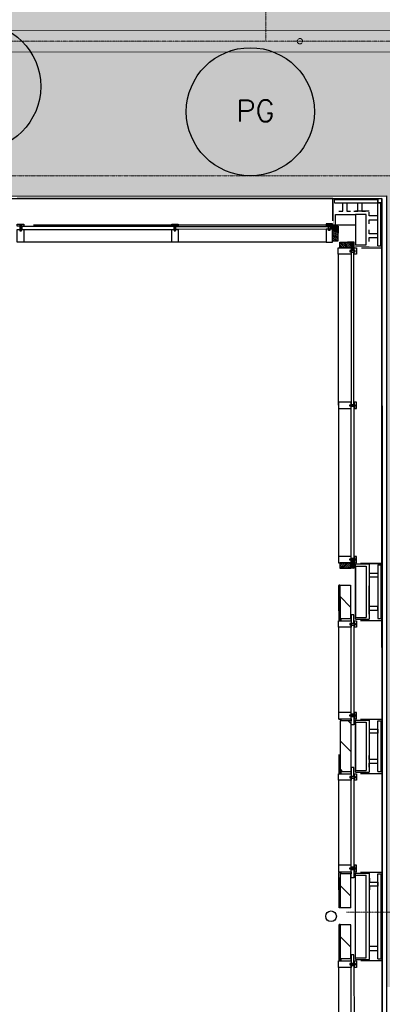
# Model space of a CAD drawing. Header units: metres. Extents: x -270273 to 328371, y -146885 to 591473.
# Tile 11 of 256: x -157043 to -153646, y -27637 to -18408. Entities that reach past the tile are written whole.
import ezdxf
from ezdxf.enums import TextEntityAlignment as Align

# ---------------------------------------------------------------- set-up
doc = ezdxf.new("R2010")
doc.units = ezdxf.units.M
doc.linetypes.add('RI-AWZI_TERREINRIOLERING', pattern=[19.8, 6, -1.8, 2.4, -1.8, 1.8, -1.8, 2.4, -1.8])
doc.layers.get('0').update_dxf_attribs({"color": 151})
for name, color, linetype in [('B-ME-IE-VERLICHTING-G', 253, 'Continuous'), ('B-XX-GR-SIERPLANTEN-G', 210, 'Continuous'), ('B-XX-OG-BEBOUWING-G', 1, 'Continuous'), ('B-XX-VH-KANTVERHARDING-G', 253, 'Continuous')]:
    doc.layers.add(name, color=color, linetype=linetype)
doc.layers.add('B-XX-RI-AWZI_TERREINRIOLERING-G', color=211, linetype='RI-AWZI_TERREINRIOLERING', lineweight=18)
doc.layers.add('B-XX-VH-VERHARDING-V', color=253, linetype='Continuous', lineweight=18)
doc.styles.add('100 ROMANS 2 MM KONINGSSTAL', font='romans.shx', dxfattribs={"height": 0.2})
doc.styles.add('BURO-018', font='Isocp.shx', dxfattribs={"height": 360})

# ---------------------------------------------------------------- blocks, each defined once
blk = doc.blocks.new('E00525')
at = {"linetype": 'ByBlock'}
h = blk.add_hatch(dxfattribs=at)
h.set_pattern_fill('ANGLE', color=0, scale=0.184386, style=0)
h.set_pattern_definition([(360, (-37.6733, -34.0193), (6e-17, 1.287937), [0.93668, -0.351256]), (90, (-37.6733, -34.0193), (-1.287937, 1e-16), [0.93668, -0.351256])])
edge = h.paths.add_edge_path()
edge.add_line((-2.523, 2.863), (2.523, 2.863))
edge.add_line((2.523, 2.863), (2.523, 1))
edge.add_line((2.523, 1), (-2.523, 1))
edge.add_line((-2.523, 1), (-2.523, 2.863))
h = blk.add_hatch(color=0, dxfattribs=at)
edge = h.paths.add_edge_path()
edge.add_line((-2.523, 2.863), (2.523, 2.863))
edge.add_line((2.523, 2.863), (2.523, 1))
edge.add_line((2.523, 1), (-2.523, 1))
edge.add_line((-2.523, 1), (-2.523, 2.863))
at = {"color": 0, "linetype": 'ByBlock'}
for p, q in [((-1.768, 14.386), (1.768, 10.851)), ((1.768, 14.386), (-1.768, 10.851)), ((0, 10.097), (0, 2.863))]:
    blk.add_line(p, q, dxfattribs=at)
blk.add_lwpolyline([(-2.523, 2.863), (2.523, 2.863), (2.523, 1), (-2.523, 1)], close=True, dxfattribs=at)
blk.add_circle((0, 12.618), 2.5, dxfattribs=at)
at = {"color": 0, "linetype": 'ByBlock', "style": 'BURO-018'}
for tag, p in [('E_GKAST', (0, 20.618)), ('E_GROEP', (0, 17.618)), ('E_SGROEP', (4.5, 17.618)), ('E_ARMCODE', (0, 12.618)), ('E_SLET', (4.5, 11.618))]:
    blk.add_attdef(tag, text='', height=1.8, dxfattribs=at).set_placement(p, align=Align.MIDDLE)
blk = doc.blocks.new('prunus laag')
at = {"layer": 'B-XX-GR-SIERPLANTEN-G'}
h = blk.add_hatch(color=116, dxfattribs=at)
edge = h.paths.add_edge_path()
edge.add_arc((0.0001, 0), 0.6, -97.46988, 262.53012)
at = {"layer": 'B-XX-GR-SIERPLANTEN-G', "color": 116}
blk.add_circle((0.0001, 0), 0.6, dxfattribs=at)
at = {"layer": 'B-XX-GR-SIERPLANTEN-G', "color": 7, "insert": (-0.1321, 0.1095), "char_height": 0.2, "attachment_point": 1, "style": '100 ROMANS 2 MM KONINGSSTAL'}
blk.add_mtext_dynamic_manual_height_columns('PG', width=1.245724, gutter_width=1, heights=[0], dxfattribs=at)

msp = doc.modelspace()

# ---------------------------------------------------------------- hatches: boundary and pattern name
at = {"layer": 'B-XX-OG-BEBOUWING-G'}
h = msp.add_hatch(dxfattribs=at)
h.set_pattern_fill('ANSI31', color=256, scale=49.876968, angle=135.01238424, style=0)
h.set_pattern_definition([(180.012384, (-150223.2184, 4523.387), (-0.0013476, 6.2346209), [])])
h.paths.add_polyline_path([(-154133.0127, -20344.5284), (-154065.1525, -20344.5138), (-154065.1477, -20366.7745), (-154133.0079, -20366.7892)])
h = msp.add_hatch(dxfattribs=at)
h.set_pattern_fill('ANSI31', color=256, scale=99.753937, angle=0.01238424, style=0)
h.set_pattern_definition([(315.012384, (-150223.218, 4523.387), (-8.8151797, -8.818991), [])])
h.paths.add_polyline_path([(-154113.0496, -20479.3189), (-154058.1849, -20479.3071), (-154058.2072, -20376.4939), (-154113.0718, -20376.5058)])
h = msp.add_hatch(dxfattribs=at)
h.set_pattern_fill('ANSI37', color=256, scale=19.950787, angle=0.01238424, style=0)
h.set_pattern_definition([(315.012384, (-150223.2184, 4523.3868), (-1.76303594, -1.76379825), []), (225.012384, (-150223.2184, 4523.3868), (-1.76379825, 1.76303594), [])])
h.paths.add_polyline_path([(-154065.1525, -20344.5138), (-154058.7985, -20344.5124), (-154058.7937, -20366.7742), (-154065.1477, -20366.7756)])
h = msp.add_hatch(dxfattribs=at)
h.set_pattern_fill('ANSI31', color=256, scale=99.753937, angle=0.01238424, style=0)
h.set_pattern_definition([(135.012384, (-129044.18, -16646.498), (-8.8151797, -8.818991), [])])
h.paths.add_polyline_path([(-154045.2023, -20547.1369), (-154045.2141, -20492.2723), (-153942.4009, -20492.2501), (-153942.3891, -20547.1147)])
h = msp.add_hatch(dxfattribs=at)
h.set_pattern_fill('ANSI37', color=256, scale=19.950787, angle=90.01238424, style=0)
h.set_pattern_definition([(135.012384, (-129044.1803, -16646.4976), (-1.76303594, -1.76379825), []), (225.012384, (-129044.1803, -16646.4976), (1.76379825, -1.76303594), [])])
h.paths.add_polyline_path([(-153910.4178, -20499.1816), (-153910.4192, -20492.8276), (-153932.681, -20492.8324), (-153932.6796, -20499.1864)])
h = msp.add_hatch(dxfattribs=at)
h.set_pattern_fill('ANSI31', color=256, scale=49.876968, angle=225.01238424, style=0)
h.set_pattern_definition([(270.012384, (-129044.1803, -16646.4976), (6.2346209, 0.0013476), [])])
h.paths.add_polyline_path([(-153910.4027, -20568.9684), (-153910.4178, -20499.1816), (-153932.6786, -20499.1864), (-153932.6635, -20568.9732)])
h = msp.add_hatch(dxfattribs=at)
h.set_pattern_fill('ANSI31', color=256, scale=99.753937, angle=0.01238424, style=0)
h.set_pattern_definition([(225.012384, (-129041.858, -27389.685), (-8.818991, 8.8151797), [])])
h.paths.add_polyline_path([(-154044.5641, -23499.8534), (-154044.5533, -23549.7304), (-153941.7401, -23549.7082), (-153941.7509, -23499.8312)])
h = msp.add_hatch(dxfattribs=at)
h.set_pattern_fill('ANSI31', color=256, scale=49.876968, angle=135.01238424, style=0)
h.set_pattern_definition([(90.012384, (-129041.858, -27389.6847), (6.2346209, 0.0013476), [])])
h.paths.add_polyline_path([(-153909.7735, -23479.8903), (-153909.7599, -23542.7628), (-153932.0207, -23542.7676), (-153932.0343, -23479.8951)])
h = msp.add_hatch(dxfattribs=at)
h.set_pattern_fill('ANSI37', color=256, scale=19.950787, angle=0.01238424, style=0)
h.set_pattern_definition([(225.012384, (-129041.8593, -27384.697), (-1.76379825, 1.76303594), []), (135.012384, (-129041.8593, -27384.697), (1.76303594, 1.76379825), [])])
h.paths.add_polyline_path([(-153909.7599, -23542.7628), (-153909.7586, -23549.1168), (-153932.0204, -23549.1216), (-153932.0218, -23542.7676)])
h = msp.add_hatch(dxfattribs=at)
h.set_pattern_fill('T,_O', color=256, scale=59.852362, angle=90.01238424)
h.set_pattern_definition([(135.01, (-153992.61, -23865.91), (-132.23, -132.28), [])])
h.paths.add_polyline_path([(-153942.7698, -23709.3147), (-154042.5237, -23709.3362), (-154042.456, -24022.5152), (-153942.7021, -24022.4936)])
h = msp.add_hatch(dxfattribs=at)
h.set_pattern_fill('T,_O', color=256, scale=59.852362, angle=90.01238424)
h.set_pattern_definition([(135.01, (-153992.32, -25218.1), (-132.23, -132.28), [])])
h.paths.add_polyline_path([(-153942.4952, -24979.7295), (-154042.2491, -24979.751), (-154042.146, -25456.478), (-153942.3921, -25456.4564)])
h = msp.add_hatch(dxfattribs=at)
h.set_pattern_fill('T,_O', color=256, scale=59.852362, angle=90.01238424)
h.set_pattern_definition([(135.01, (-153992.03, -26572.79), (-132.23, -132.28), [])])
h.paths.add_polyline_path([(-153942.1852, -26413.6923), (-154041.9392, -26413.7139), (-154041.9159, -26521.1585), (-154041.8704, -26731.8805), (-153942.1164, -26731.8589)])
h = msp.add_hatch(dxfattribs=at)
h.set_pattern_fill('T,_O', color=256, scale=59.852362, angle=90.01238424)
h.set_pattern_definition([(135.01, (-153991.92, -27051.18), (-132.23, -132.28), [])])
h.paths.add_polyline_path([(-153942.0819, -26891.4652), (-154041.8359, -26891.4868), (-154041.7668, -27210.9003), (-153942.0129, -27210.8787)])
at = {"layer": 'B-XX-VH-VERHARDING-V'}
h = msp.add_hatch(dxfattribs=at)
h.set_pattern_fill('AR-CONC', color=256, scale=2.5, angle=-97.4574917, style=0)
h.set_pattern_definition([(50.0124, (-169787.06, -20063.82), (455.47, -39.749), [47.625, -523.875]), (355.0124, (-169787.06, -20063.82), (-88.21, 477.623), [38.1, -419.1]), (100.4634, (-169749.1, -20067.14), (367.262, 437.871), [40.475, -445.225]), (46.1966, (-169787.1, -19936.8), (677.72, -104.96), [71.437, -785.812]), (96.648, (-169730.6, -19945.6), (593.377, 618.692), [60.712, -667.837]), (351.1964, (-169787.1, -19936.8), (593.378, 618.69), [57.15, -628.65]), (21.0124, (-169723.58, -19968.56), (379.0925, -255.582), [47.625, -523.875]), (326.0124, (-169723.6, -19968.56), (154.406, 460.503), [38.1, -419.1]), (71.4638, (-169692, -19989.86), (533.497, 204.922), [40.475, -445.225]), (37.5124, (-169787.06, -20063.82), (7.6758, 211.3893), [0, -414.02, 0, -425.45, 0, -420.6875]), (7.5124, (-169787.06, -20063.82), (166.995, 250.4875), [0, -242.57, 0, -404.495, 0, -160.3375]), (327.5124, (-169928.66, -20063.86), (338.9796, -14.2486), [0, -158.75, 0, -495.3, 0, -657.225]), (317.5124, (-169992.16, -20063.87), (370.309, 63.6463), [0, -206.375, 0, -328.93, 0, -466.725])])
h.paths.add_polyline_path([(-169787.0596, -20063.8244), (-153607.0599, -20060.3272), (-153605.4577, -27473.0784), (-152242.3525, -27472.7837), (-152242.5473, -26571.4327), (-152244.2843, -18535.2119, 0.058976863), (-154324.7907, -18288.7957), (-170657.4435, -18287.5864), (-170657.1267, -19753.2747, -0.142468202), (-170656.8669, -20955.1338), (-170655.7955, -25911.9801), (-170655.601, -26811.9801), (-169785.601, -26811.792)])

# ---------------------------------------------------------------- linework, layer by layer
at = {"layer": 'B-XX-OG-BEBOUWING-G'}
for p, q in [((-169789.466, -20086.6842), (-153649.2794, -20083.1956)), ((-169789.466, -20086.6842), (-153649.2794, -20083.1956)), ((-154110.898, -20083.2954), (-157068.0889, -20083.9345)), ((-154110.898, -20083.2954), (-153649.2794, -20083.1956)), ((-154110.8523, -20294.3052), (-154110.898, -20083.2954)), ((-154094.7534, -20093.2672), (-153689.1788, -20093.1796)), ((-154094.7469, -20123.1934), (-154094.7534, -20093.2672)), ((-153689.0847, -20528.6803), (-153689.1788, -20093.1796)), ((-153689.1788, -20093.1796), (-153689.1731, -20119.7201)), ((-153649.2794, -20083.1956), (-153649.1796, -20544.8141)), ((-153649.2794, -20083.1956), (-153646.3232, -33759.8996)), ((-153649.2794, -20083.1956), (-153646.3232, -33759.8996)), ((-154094.7469, -20123.1934), (-153659.2462, -20123.0993)), ((-153768.9583, -20202.9261), (-153898.6384, -20202.9542)), ((-153655.8605, -20123.0986), (-153685.7867, -20123.105)), ((-153659.1585, -20528.6738), (-153659.2462, -20123.0993)), ((-154084.1139, -20332.6744), (-156913.1118, -20333.2859)), ((-154172.8992, -20492.2999), (-157005.9109, -20492.9122)), ((-153840.2387, -20544.8554), (-153649.1796, -20544.8141)), ((-153689.0847, -20528.6803), (-153659.1585, -20528.6738)), ((-153649.1796, -20544.8141), (-153648.5404, -23502.0051)), ((-154058.1573, -20606.9921), (-154057.545, -23440.0038)), ((-153768.2348, -23512.0063), (-153897.9231, -23512.0344)), ((-153897.829, -23947.3117), (-153897.9231, -23512.0344)), ((-153897.9195, -23528.7891), (-153798.1656, -23528.7675)), ((-153897.9195, -23528.7891), (-153897.8152, -24011.3397)), ((-153849.5749, -23502.0485), (-153648.5322, -23502.0051)), ((-153798.1656, -23528.7675), (-153798.0613, -24011.3182)), ((-153768.2348, -23512.0063), (-153768.1425, -23947.2836)), ((-153688.4389, -23516.2294), (-153688.3297, -24021.8822)), ((-153688.4303, -23518.1561), (-153658.5041, -23518.1496)), ((-153658.5128, -23516.223), (-153658.4035, -24021.8757)), ((-153648.4442, -23947.2577), (-153648.5409, -23500.0784)), ((-153648.5322, -23502.0051), (-153648.436, -23947.2578)), ((-154042.5239, -23708.388), (-154052.4993, -23708.3901)), ((-154052.4993, -23708.3901), (-154052.4476, -23947.3451)), ((-154052.4476, -23947.3451), (-154052.4989, -23710.3168)), ((-154052.4476, -23947.3451), (-154052.4989, -23710.3168)), ((-154042.4723, -23947.3429), (-154042.5239, -23708.388)), ((-154042.5237, -23709.3362), (-153942.7698, -23709.3147)), ((-154042.5237, -23709.3362), (-154042.456, -24022.5152)), ((-154042.5235, -23710.3146), (-154042.4723, -23947.3429)), ((-154042.5235, -23710.3146), (-154042.4723, -23947.3429)), ((-153942.7698, -23709.3147), (-153942.7021, -24022.4936)), ((-153768.1407, -23947.2836), (-153768.1911, -23714.2647)), ((-154052.4662, -23861.312), (-154052.4285, -24035.8053)), ((-154042.4531, -24035.8031), (-154042.4908, -23861.3099)), ((-153897.8116, -24028.0945), (-153897.8476, -23861.2786)), ((-153768.1668, -23861.2506), (-153768.1315, -24028.0664)), ((-153768.1576, -23907.0742), (-153768.1652, -23871.9743)), ((-153648.4246, -24038.016), (-153648.4628, -23861.2247)), ((-153912.1782, -23984.632), (-153937.7225, -23984.6375)), ((-153937.7225, -23984.6375), (-153937.7144, -24022.4926)), ((-153912.161, -24064.3443), (-153912.1782, -23984.632)), ((-153688.3545, -23907.0569), (-153768.1576, -23907.0742)), ((-153768.1497, -23943.7004), (-153688.3466, -23943.6832)), ((-153768.1416, -23980.9554), (-153768.1497, -23943.7004)), ((-153688.3466, -23943.6832), (-153688.3545, -23907.0569)), ((-153648.4442, -23947.2577), (-153648.2244, -24964.0799)), ((-154057.4148, -24042.2682), (-153937.7101, -24042.2424)), ((-154057.4019, -24102.1206), (-154057.4148, -24042.2682)), ((-154042.4531, -24035.8031), (-154052.4285, -24035.8053)), ((-153942.7021, -24022.4936), (-154042.456, -24022.5152)), ((-154042.4531, -24035.8031), (-154034.1487, -24035.8014)), ((-154034.1487, -24035.8014), (-154034.1515, -24022.4276)), ((-153937.7144, -24022.4926), (-154034.1515, -24022.5134)), ((-154034.1515, -24022.5134), (-154034.1473, -24042.2632)), ((-154034.1473, -24042.2632), (-153937.7101, -24042.2424)), ((-153898.4375, -24066.9358), (-153950.3554, -24066.947)), ((-153950.3554, -24066.947), (-153950.3526, -24079.9197)), ((-153950.3526, -24079.9197), (-153898.4347, -24079.9085)), ((-153937.7144, -24022.4926), (-153937.7053, -24064.3498)), ((-153937.7101, -24042.2424), (-153937.7144, -24022.4926)), ((-153937.7101, -24042.2424), (-153937.6972, -24102.0947)), ((-153937.7053, -24064.3498), (-153912.161, -24064.3443)), ((-153937.7011, -24083.7262), (-153912.1568, -24083.7207)), ((-153937.5207, -24918.4948), (-153937.7011, -24083.7262)), ((-153912.1568, -24083.7207), (-153911.9764, -24918.4893)), ((-153907.7839, -24042.2359), (-153887.8331, -24042.2316)), ((-153907.771, -24102.0882), (-153907.7839, -24042.2359)), ((-153898.4347, -24079.9085), (-153898.4375, -24066.9358)), ((-153897.8152, -24011.3397), (-153798.0613, -24011.3182)), ((-153897.8116, -24028.0945), (-153768.1315, -24028.0664)), ((-153887.8331, -24042.2316), (-153887.8202, -24102.0839)), ((-153849.459, -24038.0594), (-153648.4246, -24038.016)), ((-153688.3297, -24021.8822), (-153658.4035, -24021.8757)), ((-153937.6972, -24102.0947), (-154057.4019, -24102.1206)), ((-154057.4019, -24102.1206), (-154057.2294, -24900.1521)), ((-153887.8202, -24102.0839), (-153907.771, -24102.0882)), ((-153937.5247, -24900.1262), (-154057.2294, -24900.1521)), ((-154057.2294, -24900.1521), (-154057.2165, -24960.0045)), ((-153937.5117, -24959.9786), (-153937.5247, -24900.1262)), ((-153887.6477, -24900.1154), (-153907.5985, -24900.1198)), ((-153907.5985, -24900.1198), (-153907.5856, -24959.9721)), ((-153887.6348, -24959.9678), (-153887.6477, -24900.1154)), ((-154057.2165, -24960.0045), (-153937.5117, -24959.9786)), ((-154042.252, -24966.4631), (-154052.2274, -24966.4652)), ((-154042.252, -24966.4631), (-154033.9475, -24966.4613)), ((-153942.4952, -24979.7295), (-154042.2491, -24979.751)), ((-154042.2491, -24979.751), (-154042.146, -25456.478)), ((-154033.9489, -24959.9994), (-153937.5117, -24959.9786)), ((-154033.9446, -24979.7492), (-154033.9489, -24959.9994)), ((-154033.9475, -24966.4613), (-154033.9446, -24979.835)), ((-153937.5075, -24979.7284), (-154033.9446, -24979.7492)), ((-153950.1705, -24922.3067), (-153898.2527, -24922.2955)), ((-153950.1677, -24935.2794), (-153950.1705, -24922.3067)), ((-153898.2498, -24935.2682), (-153950.1677, -24935.2794)), ((-153942.4952, -24979.7295), (-153942.3921, -25456.4564)), ((-153911.9764, -24918.4893), (-153937.5207, -24918.4948)), ((-153937.5165, -24937.8711), (-153911.9722, -24937.8656)), ((-153937.5075, -24979.7284), (-153937.5165, -24937.8711)), ((-153937.5117, -24959.9786), (-153937.5075, -24979.7284)), ((-153937.4993, -25017.5835), (-153937.5075, -24979.7284)), ((-153911.9722, -24937.8656), (-153911.9549, -25017.5779)), ((-153907.5856, -24959.9721), (-153887.6348, -24959.9678)), ((-153898.2527, -24922.2955), (-153898.2498, -24935.2682)), ((-153897.6071, -24974.1092), (-153767.927, -24974.0812)), ((-153897.6071, -24974.1092), (-153767.9249, -24974.0812)), ((-153897.5016, -25462.0572), (-153897.6071, -24974.1092)), ((-153897.6035, -24990.864), (-153797.8496, -24990.8424)), ((-153897.6035, -24990.864), (-153897.5053, -25445.3025)), ((-153849.2589, -24964.1234), (-153648.2244, -24964.0799)), ((-153797.8496, -24990.8424), (-153797.7513, -25445.281)), ((-153767.9249, -24974.0812), (-153767.8215, -25462.0292)), ((-153688.1225, -24980.231), (-153658.1963, -24980.2245)), ((-153688.0197, -25455.845), (-153688.1225, -24980.231)), ((-153658.0935, -25455.8385), (-153658.1963, -24980.2245)), ((-153648.2244, -24964.0799), (-153648.1146, -25471.9788)), ((-153911.9549, -25017.5779), (-153937.4993, -25017.5835)), ((-153767.9168, -25021.1922), (-153767.9088, -25058.4472)), ((-153767.9088, -25058.4472), (-153688.1056, -25058.43)), ((-153688.0977, -25095.0562), (-153767.9008, -25095.0734)), ((-153767.9008, -25095.0734), (-153767.8932, -25130.1733)), ((-153688.1056, -25058.43), (-153688.0977, -25095.0562)), ((-154052.1563, -25295.2748), (-154052.1186, -25469.7681)), ((-154042.1432, -25469.7659), (-154042.1809, -25295.2727)), ((-153767.8477, -25341.037), (-153767.8553, -25305.9371)), ((-153688.0445, -25341.0198), (-153767.8477, -25341.037)), ((-153767.8398, -25377.6632), (-153688.0366, -25377.646)), ((-153767.8317, -25414.9182), (-153767.8398, -25377.6632)), ((-153688.0366, -25377.646), (-153688.0445, -25341.0198)), ((-154042.1432, -25469.7659), (-154052.1186, -25469.7681)), ((-153942.3921, -25456.4564), (-154042.146, -25456.478)), ((-154042.1432, -25469.7659), (-154033.8387, -25469.7641)), ((-154033.8387, -25469.7641), (-154033.8416, -25456.3904)), ((-153937.4044, -25456.4553), (-154033.8416, -25456.4762)), ((-154033.8416, -25456.4762), (-154033.8373, -25476.226)), ((-153911.8683, -25418.5948), (-153937.4126, -25418.6003)), ((-153937.4126, -25418.6003), (-153937.4044, -25456.4553)), ((-153937.4044, -25456.4553), (-153937.3954, -25498.3126)), ((-153937.4001, -25476.2052), (-153937.4044, -25456.4553)), ((-153911.851, -25498.3071), (-153911.8683, -25418.5948)), ((-153897.5053, -25445.3025), (-153797.7513, -25445.281)), ((-153897.5016, -25462.0572), (-153767.8215, -25462.0292)), ((-153688.0197, -25455.845), (-153658.0935, -25455.8385)), ((-154057.1049, -25476.2311), (-153937.4001, -25476.2052)), ((-154057.0919, -25536.0834), (-154057.1049, -25476.2311)), ((-153937.3872, -25536.0575), (-154057.0919, -25536.0834)), ((-154057.0919, -25536.0834), (-154056.9195, -26334.1149)), ((-154033.8373, -25476.226), (-153937.4001, -25476.2052)), ((-153898.1276, -25500.8985), (-153950.0455, -25500.9098)), ((-153950.0455, -25500.9098), (-153950.0427, -25513.8825)), ((-153950.0427, -25513.8825), (-153898.1248, -25513.8713)), ((-153937.4001, -25476.2052), (-153937.3872, -25536.0575)), ((-153937.3954, -25498.3126), (-153911.851, -25498.3071)), ((-153937.3912, -25517.689), (-153911.8468, -25517.6835)), ((-153937.2108, -26352.4575), (-153937.3912, -25517.689)), ((-153911.8468, -25517.6835), (-153911.6664, -26352.452)), ((-153907.474, -25476.1987), (-153887.5232, -25476.1944)), ((-153907.461, -25536.0511), (-153907.474, -25476.1987)), ((-153887.5103, -25536.0468), (-153907.461, -25536.0511)), ((-153898.1248, -25513.8713), (-153898.1276, -25500.8985)), ((-153887.5232, -25476.1944), (-153887.5103, -25536.0468)), ((-153849.1491, -25472.0222), (-153648.1146, -25471.9788)), ((-153648.1146, -25471.9788), (-153647.9145, -26398.0428)), ((-153937.2147, -26334.089), (-154056.9195, -26334.1149)), ((-154056.9195, -26334.1149), (-154056.9065, -26393.9673)), ((-154056.9065, -26393.9673), (-153937.2018, -26393.9414)), ((-154033.6389, -26393.9622), (-153937.2018, -26393.9414)), ((-154033.6347, -26413.7121), (-154033.6389, -26393.9622)), ((-153949.8606, -26356.2695), (-153897.9427, -26356.2583)), ((-153949.8578, -26369.2423), (-153949.8606, -26356.2695)), ((-153897.9399, -26369.231), (-153949.8578, -26369.2423)), ((-153937.2018, -26393.9414), (-153937.2147, -26334.089)), ((-153911.6664, -26352.452), (-153937.2108, -26352.4575)), ((-153937.2066, -26371.8339), (-153911.6622, -26371.8284)), ((-153937.1975, -26413.6912), (-153937.2066, -26371.8339)), ((-153937.2018, -26393.9414), (-153937.1975, -26413.6912)), ((-153911.6622, -26371.8284), (-153911.645, -26451.5407)), ((-153887.3378, -26334.0782), (-153907.2885, -26334.0826)), ((-153907.2885, -26334.0826), (-153907.2756, -26393.9349)), ((-153907.2756, -26393.9349), (-153887.3248, -26393.9306)), ((-153897.9427, -26356.2583), (-153897.9399, -26369.231)), ((-153887.3248, -26393.9306), (-153887.3378, -26334.0782)), ((-154041.942, -26400.4259), (-154051.9174, -26400.428)), ((-154051.8453, -26733.9646), (-154051.9174, -26400.428)), ((-154041.942, -26400.4259), (-154033.6375, -26400.4241)), ((-154041.942, -26400.4259), (-154041.8699, -26733.9624)), ((-153942.1852, -26413.6923), (-154041.9392, -26413.7139)), ((-154041.9392, -26413.7139), (-154041.9159, -26521.1585)), ((-154041.8704, -26731.8805), (-154041.9318, -26447.5426)), ((-154033.6375, -26400.4241), (-154033.6347, -26413.7978)), ((-153937.1975, -26413.6912), (-154033.6347, -26413.7121)), ((-153942.1164, -26731.8589), (-153942.1852, -26413.6923)), ((-153937.1893, -26451.5462), (-153937.1975, -26413.6912)), ((-153911.645, -26451.5407), (-153937.1893, -26451.5462)), ((-153897.2972, -26408.072), (-153767.617, -26408.044)), ((-153897.2972, -26408.072), (-153767.617, -26408.044)), ((-153897.1224, -27216.4796), (-153897.2972, -26408.072)), ((-153897.2935, -26424.8268), (-153797.5396, -26424.8052)), ((-153897.1261, -27199.7249), (-153897.2935, -26424.8268)), ((-153848.9489, -26398.0862), (-153647.9145, -26398.0428)), ((-153797.3721, -27199.7033), (-153797.5396, -26424.8052)), ((-153767.4423, -27216.4516), (-153767.617, -26408.044)), ((-153767.6069, -26455.155), (-153767.5988, -26492.41)), ((-153687.8126, -26414.1938), (-153657.8864, -26414.1873)), ((-153687.6405, -27210.2673), (-153687.8126, -26414.1938)), ((-153657.7143, -27210.2609), (-153657.8864, -26414.1873)), ((-153647.7354, -27226.4011), (-153647.9145, -26398.0428)), ((-153647.8607, -26646.9354), (-153647.9072, -26431.8715)), ((-153767.5988, -26492.41), (-153687.7957, -26492.3927)), ((-153687.7878, -26529.019), (-153767.5909, -26529.0362)), ((-153767.5909, -26529.0362), (-153767.5833, -26564.1361)), ((-153687.7957, -26492.3927), (-153687.7878, -26529.019)), ((-154041.8699, -26733.9624), (-154051.8453, -26733.9646)), ((-153942.1164, -26731.8589), (-154041.8704, -26731.8805)), ((-154041.8363, -26889.4048), (-154051.8117, -26889.4069)), ((-154051.7394, -27224.1904), (-154051.8117, -26889.4069)), ((-154041.8363, -26889.4048), (-154041.764, -27224.1882)), ((-153942.0819, -26891.4652), (-154041.8359, -26891.4868)), ((-154041.7668, -27210.9003), (-154041.8359, -26891.4868)), ((-153942.0129, -27210.8787), (-153942.0819, -26891.4652)), ((-153767.4685, -27095.4593), (-153767.476, -27060.3594)), ((-153687.6653, -27095.4421), (-153767.4685, -27095.4593)), ((-153767.4605, -27132.0855), (-153687.6574, -27132.0683)), ((-153767.4525, -27169.3406), (-153767.4605, -27132.0855)), ((-153687.6574, -27132.0683), (-153687.6653, -27095.4421)), ((-154041.764, -27224.1882), (-154051.7394, -27224.1904)), ((-153942.0129, -27210.8787), (-154041.7668, -27210.9003)), ((-154041.764, -27224.1882), (-154033.4595, -27224.1865)), ((-154033.4595, -27224.1865), (-154033.4624, -27210.8127)), ((-153937.0252, -27210.8777), (-154033.4624, -27210.8986)), ((-154033.4624, -27210.8986), (-154033.4581, -27230.6484)), ((-153911.4891, -27173.0171), (-153937.0334, -27173.0226)), ((-153937.0334, -27173.0226), (-153937.0252, -27210.8777)), ((-153937.0252, -27210.8777), (-153937.0162, -27252.7349)), ((-153937.0209, -27230.6275), (-153937.0252, -27210.8777)), ((-153911.4718, -27252.7294), (-153911.4891, -27173.0171)), ((-153897.1261, -27199.7249), (-153797.3721, -27199.7033)), ((-153897.1224, -27216.4796), (-153767.4423, -27216.4516)), ((-153687.6405, -27210.2673), (-153657.7143, -27210.2609)), ((-154056.7257, -27230.6534), (-153937.0209, -27230.6275)), ((-154056.7127, -27290.5057), (-154056.7257, -27230.6534)), ((-153937.008, -27290.4799), (-154056.7127, -27290.5057)), ((-154056.7127, -27290.5057), (-154056.5402, -28088.5372)), ((-154033.4581, -27230.6484), (-153937.0209, -27230.6275)), ((-153897.7484, -27255.3209), (-153949.6663, -27255.3321)), ((-153949.6663, -27255.3321), (-153949.6635, -27268.3049)), ((-153949.6635, -27268.3049), (-153897.7456, -27268.2936)), ((-153937.0209, -27230.6275), (-153937.008, -27290.4799)), ((-153937.0162, -27252.7349), (-153911.4718, -27252.7294)), ((-153937.012, -27272.1113), (-153911.4676, -27272.1058)), ((-153936.8315, -28106.8799), (-153937.012, -27272.1113)), ((-153911.4676, -27272.1058), (-153911.2872, -28106.8744)), ((-153907.0948, -27230.621), (-153887.144, -27230.6167)), ((-153907.0818, -27290.4734), (-153907.0948, -27230.621)), ((-153887.131, -27290.4691), (-153907.0818, -27290.4734)), ((-153897.7456, -27268.2936), (-153897.7484, -27255.3209)), ((-153887.144, -27230.6167), (-153887.131, -27290.4691)), ((-153848.7699, -27226.4445), (-153647.7354, -27226.4011)), ((-153647.7354, -27226.4011), (-153647.5353, -28152.4651))]:
    msp.add_line(p, q, dxfattribs=at)
for points in [[(-169787.0596, -20063.8244), (-153607.0599, -20060.3272), (-153603.4114, -36940.3268), (-152513.4114, -36940.0912), (-152511.4408, -46057.091), (-169221.4398, -46063.7028), (-169222.795, -39793.7029), (-170761.561, -39794.0355), (-170765.0515, -29354.036), (-169775.0516, -29353.8221), (-169787.0596, -20063.8244)], [(-169787.0596, -20063.8244), (-153607.0599, -20060.3272), (-153603.4114, -36940.3268), (-152513.4114, -36940.0912), (-152511.4408, -46057.091), (-169221.4398, -46063.7028), (-169222.795, -39793.7029), (-170761.561, -39794.0355), (-170765.0515, -29354.036), (-169775.0516, -29353.8221), (-169787.0596, -20063.8244)], [(-153645.6398, -36921.6597), (-153649.2794, -20083.1956), (-169789.466, -20086.6842)], [(-154053.7857, -20202.9877), (-154016.5307, -20202.9797), (-154016.5479, -20123.1765), (-153979.9217, -20123.1686), (-153979.9045, -20202.9718), (-153944.8046, -20202.9641)], [(-153912.5459, -20202.9572), (-153875.2909, -20202.9491), (-153875.3082, -20123.146), (-153838.6819, -20123.138), (-153838.6647, -20202.9412), (-153803.5648, -20202.9337)], [(-153898.6103, -20332.6343), (-154084.1139, -20332.6744), (-154084.1355, -20232.9204), (-153898.6319, -20232.8803)], [(-153768.9329, -20320.2972), (-153768.9409, -20283.0423), (-153689.1378, -20283.025), (-153689.1457, -20246.3988), (-153768.9489, -20246.4161), (-153768.9564, -20211.3243)], [(-153768.8967, -20487.7536), (-153768.9047, -20450.4986), (-153689.1016, -20450.4814), (-153689.1095, -20413.8551), (-153768.9127, -20413.8724), (-153768.9203, -20378.7725)], [(-153768.2246, -23559.1173), (-153768.2166, -23596.3724), (-153688.4134, -23596.3551), (-153688.4055, -23632.9813), (-153768.2086, -23632.9986), (-153768.2011, -23668.0985)]]:
    msp.add_lwpolyline(points, dxfattribs=at)
at = {"layer": 'B-XX-OG-BEBOUWING-G', "const_width": 3.9902}
for points in [[(-154100.9204, -20093.2686), (-154100.8667, -20341.8992), (-154059.0289, -20341.8902)], [(-153655.8613, -20119.7129), (-153685.7875, -20119.7194), (-153685.7939, -20089.7932)], [(-153659.1572, -20534.8408), (-153897.8125, -20534.8924), (-153897.8215, -20493.0547)], [(-153658.5055, -23511.9826), (-153907.1444, -23512.0364), (-153907.1364, -23548.8865)]]:
    msp.add_lwpolyline(points, dxfattribs=at)
at = {"layer": 'B-XX-OG-BEBOUWING-G'}
for points in [[(-153898.5702, -20518.1379), (-153798.8163, -20518.1163), (-153798.878, -20232.8588), (-153898.6319, -20232.8803)], [(-157005.9476, -20323.3306), (-157005.9433, -20343.2813), (-157065.7956, -20343.2943), (-157065.7999, -20323.3435)], [(-157005.9368, -20373.2075), (-157005.9109, -20492.9122), (-157065.7633, -20492.9252), (-157065.7891, -20373.2204)], [(-157041.0958, -20333.9479), (-157041.0845, -20385.8658), (-157028.1118, -20385.863), (-157028.123, -20333.9451)], [(-155597.2119, -20347.3587), (-157024.3109, -20347.6671), (-157024.3053, -20373.2115), (-155597.2064, -20372.903)], [(-155559.5155, -20323.0179), (-155559.5112, -20342.9687), (-155619.3636, -20342.9816), (-155619.3679, -20323.0308)], [(-155559.5047, -20372.8949), (-155559.4789, -20492.5996), (-155619.3312, -20492.6125), (-155619.3571, -20372.9078)], [(-155595.8727, -20333.6355), (-155595.8615, -20385.5534), (-155582.8888, -20385.5506), (-155582.9, -20333.6327)], [(-155581.6609, -20347.3553), (-154154.8279, -20347.0469), (-154154.8223, -20372.5913), (-155581.6554, -20372.8997)], [(-154172.9358, -20322.7182), (-154172.9315, -20342.669), (-154113.0791, -20342.6561), (-154113.0835, -20322.7053)], [(-154172.925, -20372.5952), (-154172.8992, -20492.2999), (-154113.0468, -20492.287), (-154113.0727, -20372.5822)], [(-154137.783, -20333.3204), (-154137.7718, -20385.2382), (-154150.7445, -20385.241), (-154150.7557, -20333.3232)], [(-154133.0127, -20344.5284), (-154065.1525, -20344.5138), (-154065.1477, -20366.7745), (-154133.0079, -20366.7892)], [(-154113.0496, -20479.3189), (-154058.1849, -20479.3071), (-154058.2072, -20376.4939), (-154113.0718, -20376.5058)], [(-154065.1525, -20344.5138), (-154058.7985, -20344.5124), (-154058.7937, -20366.7742), (-154065.1477, -20366.7756)], [(-153938.4526, -20606.9663), (-154058.1573, -20606.9921), (-154058.1703, -20547.1398), (-153938.4656, -20547.1139)], [(-154045.2023, -20547.1369), (-154045.2141, -20492.2723), (-153942.4009, -20492.2501), (-153942.3891, -20547.1147)], [(-153899.193, -20571.8072), (-153951.1109, -20571.8185), (-153951.1081, -20584.7912), (-153899.1902, -20584.78)], [(-153910.4178, -20499.1816), (-153910.4192, -20492.8276), (-153932.681, -20492.8324), (-153932.6796, -20499.1864)], [(-153910.4027, -20568.9684), (-153910.4178, -20499.1816), (-153932.6786, -20499.1864), (-153932.6635, -20568.9732)], [(-153888.5757, -20606.9555), (-153908.5264, -20606.9598), (-153908.5394, -20547.1074), (-153888.5886, -20547.1031)], [(-153912.6038, -22015.6911), (-153912.9122, -20588.858), (-153938.4565, -20588.8635), (-153938.1481, -22015.6966)], [(-153938.1529, -21993.546), (-154057.8576, -21993.5718), (-154057.8447, -22053.4242), (-153938.14, -22053.3983)], [(-153898.8778, -22029.897), (-153950.7957, -22029.9082), (-153950.7985, -22016.9355), (-153898.8806, -22016.9242)], [(-153912.6004, -22031.2421), (-153912.292, -23458.341), (-153937.8363, -23458.3466), (-153938.1448, -22031.2476)], [(-153888.2759, -21993.5352), (-153908.2267, -21993.5395), (-153908.2138, -22053.3918), (-153888.263, -22053.3875)], [(-153937.8403, -23439.978), (-154057.545, -23440.0038), (-154057.5321, -23499.8562), (-153937.8273, -23499.8304)], [(-153887.9633, -23439.9672), (-153907.9141, -23439.9715), (-153907.9012, -23499.8239), (-153887.9504, -23499.8196)], [(-154044.5641, -23499.8534), (-154044.5533, -23549.7304), (-153941.7401, -23549.7082), (-153941.7509, -23499.8312)], [(-153898.5655, -23475.12), (-153950.4833, -23475.1312), (-153950.4861, -23462.1585), (-153898.5683, -23462.1473)], [(-153909.7735, -23479.8903), (-153909.7599, -23542.7628), (-153932.0207, -23542.7676), (-153932.0343, -23479.8951)], [(-153909.7599, -23542.7628), (-153909.7586, -23549.1168), (-153932.0204, -23549.1216), (-153932.0218, -23542.7676)]]:
    msp.add_lwpolyline(points, close=True, dxfattribs=at)
for points in [[(-154058.2091, -20367.415), (-154058.2005, -20407.3166), (-154059.198, -20407.3168, -0.414213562), (-154062.1913, -20404.3248), (-154062.1971, -20377.3913, 0.414213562), (-154068.1837, -20371.4073, 1), (-154068.1837, -20371.4073), (-154095.1172, -20371.4132, -0.414213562), (-154098.1105, -20368.4212), (-154098.1107, -20367.4236), (-154058.2091, -20367.415)], [(-153933.3221, -20492.2481), (-153973.2237, -20492.2567), (-153973.2234, -20493.2543, 0.414213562), (-153970.2302, -20496.2462), (-153943.2966, -20496.2404, -0.414213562), (-153937.3101, -20502.2244, -1), (-153937.3101, -20502.2244), (-153937.3043, -20529.1579, 0.414213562), (-153934.311, -20532.1499), (-153933.3135, -20532.1497), (-153933.3221, -20492.2481)], [(-153932.6612, -23549.7062), (-153972.5628, -23549.7148), (-153972.563, -23548.7173, -0.414213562), (-153969.571, -23545.724), (-153942.6375, -23545.7182, 0.414213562), (-153936.6535, -23539.7317, 1), (-153936.6535, -23539.7317), (-153936.6594, -23512.7981, -0.414213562), (-153933.6674, -23509.8048), (-153932.6699, -23509.8047), (-153932.6612, -23549.7062)]]:
    msp.add_lwpolyline(points, format="xyb", dxfattribs=at)
msp.add_circle((-154126.644, -26811.7019), 49.877, dxfattribs=at)
at = {"layer": 'B-XX-RI-AWZI_TERREINRIOLERING-G'}
msp.add_line((-153982.2699, -26773.5251), (-151856.154, -26773.2512), dxfattribs=at)
for points in [[(-154738.0009, -18118.3377), (-154737.8725, -18609.7497)], [(-142887.8506, -18606.0632), (-171980.337, -18615.1138)], [(-181305.3515, -19877.1484), (-151191.3324, -19870.6394)]]:
    msp.add_lwpolyline(points, dxfattribs=at)
at = {"layer": 'B-XX-RI-AWZI_TERREINRIOLERING-G', "linetype": 'Continuous'}
for points in [[(-142870.7245, -18506.0579), (-171993.0829, -18515.1178)], [(-142870.6623, -18706.0579), (-171992.9944, -18715.1177)]]:
    msp.add_lwpolyline(points, dxfattribs=at)
at = {"layer": 'B-XX-RI-AWZI_TERREINRIOLERING-G'}
msp.add_circle((-154417.7772, -18609.6501), 25, dxfattribs=at)
at = {"layer": 'B-XX-VH-KANTVERHARDING-G'}
msp.add_lwpolyline([(-146183.376, -27472.4453), (-145460.4403, -27469.9646, 0.426457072), (-154324.7907, -18288.7957), (-172125.6511, -18287.4777), (-172125.6511, -18287.4777, 0.415850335), (-177136.1416, -23304.8547), (-177123.9403, -26813.3782)], format="xyb", dxfattribs=at)

# ---------------------------------------------------------------- block references
at = {"layer": 'B-ME-IE-VERLICHTING-G'}
ref = msp.add_blockref('E00525', (-152784.9771, -19362.6449), dxfattribs=dict(at, xscale=199.9999999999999, yscale=199.9999999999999, zscale=199.9999999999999, rotation=0.01240638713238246))
ref.add_attrib('E_SGROEP', 'Q5-3', dxfattribs={"layer": '0', "color": 1, "linetype": 'ByBlock', "height": 360, "rotation": 0.01240505, "style": 'BURO-018'}).set_placement((-153807.9845, -17422.7059), align=Align.MIDDLE)
ref.add_attrib('E_GKAST', 'L100', dxfattribs={"layer": '0', "color": 1, "linetype": 'ByBlock', "height": 360, "rotation": 0.01240505, "style": 'BURO-018'}).set_placement((-153835.1108, -16496.501), align=Align.MIDDLE)
ref.add_attrib('E_GROEP', '145-F2', dxfattribs={"layer": '0', "color": 1, "linetype": 'ByBlock', "height": 360, "rotation": 0.01240505, "style": 'BURO-018'}).set_placement((-154082.3629, -16963.2801), align=Align.MIDDLE)
ref.add_attrib('E_SLET', 'O', dxfattribs={"layer": '0', "color": 1, "linetype": 'ByBlock', "height": 360, "rotation": 0.01240505, "style": 'BURO-018'}).set_placement((-151885.4802, -17038.7926), align=Align.MIDDLE)
at = {"layer": 'B-XX-GR-SIERPLANTEN-G', "xscale": 1000, "yscale": 1000, "zscale": 1000, "rotation": 0.01238424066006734}
for p in [(-157446.7471, -19033.7766), (-154882.5849, -19270.2426)]:
    msp.add_blockref('prunus laag', p, dxfattribs=at)

doc.saveas('drawing.dxf')
